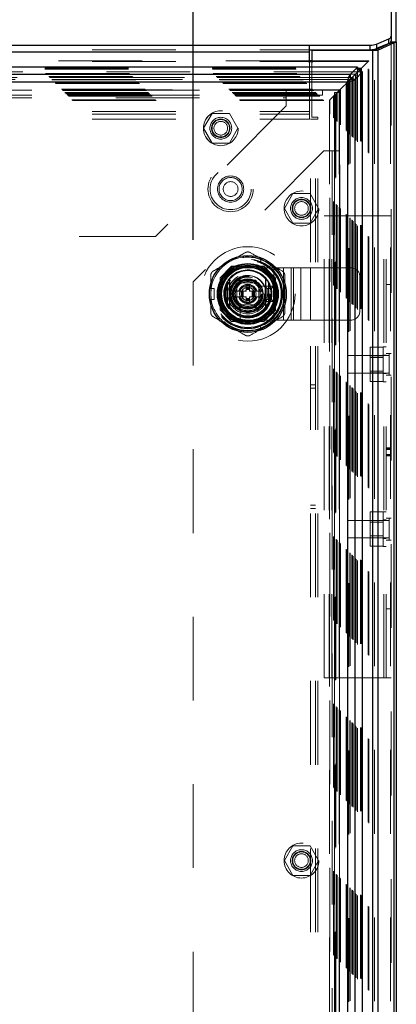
# Model space of a CAD drawing. Header units: inches. Extents: x 0.2 to 10.7, y 0.2 to 7.9.
# Tile 62 of 104: x 4.146 to 4.596, y 4.043 to 5.219. Entities that reach past the tile are written whole.
import ezdxf

# ---------------------------------------------------------------- set-up
doc = ezdxf.new("R2010")
doc.units = ezdxf.units.IN
doc.header["$MEASUREMENT"] = 0
doc.linetypes.add('HIDDEN', pattern=[0.075, 0.05, -0.025])
doc.layers.add('DIMENSIONS', color=140, linetype='Continuous')
doc.styles.add('SLDTEXTSTYLE0', font='TXT', dxfattribs={"width": 0.7})
doc.dimstyles.new('SLDDIMSTYLE0', dxfattribs={"dimtxt": 0.084961, "dimasz": 0.13, "dimexe": 0, "dimexo": 0.0625, "dimgap": 0.02124, "dimtad": 0, "dimtih": 1, "dimtoh": 1, "dimlfac": 12, "dimrnd": 1e-09, "dimzin": 12, "dimdsep": 46, "dimtxsty": 'SLDTEXTSTYLE0', "dimsah": 1, "dimcen": 0.09, "dimadec": 0, "dimazin": 3, "dimtfac": 1, "dimtofl": 0, "dimtmove": 0, "dimatfit": 3, "dimfxl": 0, "dimfrac": 2, "dimtolj": 1, "dimtzin": 12, "dimarcsym": 0})

# ---------------------------------------------------------------- blocks, each defined once
blk = doc.blocks.new('_D_1')
at = {"layer": 'DIMENSIONS'}
for p, q in [((3.1718, 4.9557), (3.1718, 6.0177)), ((4.353, 4.9557), (4.353, 6.0177)), ((3.1718, 5.8927), (3.4913, 5.8927)), ((3.6064, 5.8927), (3.5779, 5.8927)), ((3.5779, 5.8927), (3.5779, 5.7577)), ((3.9295, 5.8927), (3.9581, 5.8927)), ((3.9581, 5.8927), (3.9581, 5.7577)), ((4.353, 5.8927), (4.0447, 5.8927)), ((3.5779, 5.7577), (3.6064, 5.7577)), ((3.9581, 5.7577), (3.9295, 5.7577))]:
    blk.add_line(p, q, dxfattribs=at)
for points in [[(3.1718, 5.8927), (3.3018, 5.8727), (3.3018, 5.9127)], [(4.353, 5.8927), (4.223, 5.9127), (4.223, 5.8727)]]:
    blk.add_solid(points, dxfattribs=at)
at = {"layer": 'DIMENSIONS', "char_height": 0.08333, "attachment_point": 1, "style": 'SLDTEXTSTYLE0'}
for s, insert in [('14.17', (3.6064, 6.0192)), ('360.0', (3.6064, 5.8651))]:
    blk.add_mtext(s, dxfattribs=dict(at, insert=insert))

msp = doc.modelspace()

# ---------------------------------------------------------------- linework, layer by layer
at = {"color": 7, "linetype": 'Continuous', "lineweight": 25}
for p, q in [((4.5897978, 5.6483042), (4.5897978, 5.199028)), ((4.5957978, 5.1924486), (4.5957978, 5.6428664)), ((4.5897978, 5.199028), (4.5897978, 5.1935902)), ((3.0326312, 5.1884), (4.4922978, 5.1884)), ((4.4922978, 5.1802432), (4.4922978, 5.1884)), ((4.4922978, 5.1884), (4.5646498, 5.1884)), ((4.5646498, 5.1829621), (4.5646498, 5.1884)), ((4.5698432, 5.1822947), (4.5889191, 5.1912683)), ((4.5720155, 5.1896894), (4.5867468, 5.1959151)), ((4.5867468, 5.1904773), (4.5720155, 5.1842515)), ((4.5720155, 5.1896894), (4.5720155, 5.1842515)), ((4.5931618, 5.1912683), (4.5740858, 5.1822947)), ((4.5867468, 5.1904773), (4.5867468, 5.1959151)), ((4.5889191, 5.1912683), (4.5931618, 5.1912683)), ((4.5895695, 5.1918993), (4.5951127, 5.1918993)), ((4.5897978, 5.1924486), (4.5897978, 5.1935902)), ((4.5897978, 5.1924486), (4.5957978, 5.1924486)), ((4.5931618, 3.2466192), (4.5931618, 5.1912683)), ((4.5957978, 5.1924486), (4.5957978, 3.2466192)), ((3.0326312, 5.1802432), (4.4922978, 5.1802432)), ((4.4922978, 5.1829621), (4.5646498, 5.1829621)), ((4.4922978, 5.1671012), (4.4922978, 5.1802432)), ((4.4947145, 5.1820358), (4.4947145, 5.1671012)), ((4.5677218, 5.1820358), (4.4947145, 5.1820358)), ((4.5677218, 3.2466192), (4.5677218, 5.1820358)), ((4.5729823, 5.1820358), (4.5677218, 5.1820358)), ((4.5698432, 5.1822947), (4.5740858, 5.1822947)), ((4.5740858, 3.2466192), (4.5740858, 5.1822947)), ((4.5496232, 5.1622498), (2.9752651, 5.1622498)), ((4.4947145, 5.1697347), (4.4922978, 5.1697347)), ((4.4922978, 5.168802), (4.4947145, 5.168802)), ((4.5496232, 5.1622498), (4.5405387, 5.1531653)), ((4.5496232, 5.1622498), (4.5496232, 5.1618343)), ((4.5405387, 5.1531653), (2.9843496, 5.1531653)), ((4.5490312, 5.155749), (4.5405387, 5.1472564)), ((4.5405387, 5.1531653), (4.5405387, 5.1472564)), ((4.5405479, 5.1472471), (4.5490413, 5.1557405)), ((4.5464568, 5.1472471), (4.5555413, 5.1563317)), ((4.5488227, 5.1596657), (4.5529989, 5.1596657)), ((4.5489296, 5.1607989), (4.5541321, 5.1607989)), ((4.5490746, 5.1557414), (4.5529989, 5.1596657)), ((4.5529989, 5.1596657), (4.5541321, 5.1607989)), ((4.5529989, 5.1555324), (4.5529989, 5.1596657)), ((4.5541321, 5.1556393), (4.5541321, 5.1607989)), ((4.5555413, 5.1563317), (4.5551475, 5.1563317)), ((4.5555413, 3.2727236), (4.5555413, 5.1563317)), ((4.5375935, 5.144302), (2.9872948, 5.144302)), ((4.5375935, 5.144302), (4.5375935, 3.2847533)), ((4.5377507, 5.1444175), (4.5405641, 5.1472309)), ((4.5464568, 5.1472471), (4.5405479, 5.1472471)), ((4.5464568, 3.2818081), (4.5464568, 5.1472471)), ((4.3937933, 4.9049545), (4.3937933, 4.8775785)), ((4.4430059, 4.9049545), (4.4430059, 4.8775785))]:
    msp.add_line(p, q, dxfattribs=at)
at = {"color": 7, "linetype": 'HIDDEN', "lineweight": 18}
for p, q in [((4.5889191, 3.2466192), (4.5889191, 5.1912683)), ((4.5897978, 5.1924486), (4.5897978, 3.2466192)), ((3.0326312, 5.1829621), (4.4922978, 5.1829621)), ((3.0326312, 5.1802432), (4.4922978, 5.1802432)), ((4.5677218, 3.2466192), (4.5677218, 5.1820358)), ((4.5698432, 3.2466192), (4.5698432, 5.1822947)), ((4.4922978, 5.1697347), (3.0326312, 5.1697347)), ((3.0326312, 5.168802), (4.4922978, 5.168802)), ((4.4922978, 5.1089878), (4.4922978, 5.1671012)), ((4.5630635, 5.1697347), (4.4947145, 5.1697347)), ((4.4947145, 5.168802), (4.5621352, 5.168802)), ((4.4947145, 5.1671012), (4.4947145, 5.1024525)), ((4.5604706, 5.1671384), (4.5621352, 5.168802)), ((4.5621352, 3.2602532), (4.5621352, 5.168802)), ((4.5630591, 3.2593403), (4.5630591, 5.169715)), ((4.5496232, 5.156341), (2.9752651, 5.156341)), ((2.9759587, 5.1607989), (4.5489296, 5.1607989)), ((2.9760656, 5.1596657), (4.5488227, 5.1596657)), ((2.976958, 5.1545971), (4.5479302, 5.1545971)), ((4.5469464, 5.1536075), (2.9779268, 5.1536075)), ((2.9807078, 5.1508473), (4.5441805, 5.1508473)), ((4.5441805, 3.2782079), (4.5441805, 5.1508473)), ((4.5470252, 3.2753598), (4.5470252, 5.1536938)), ((4.5479302, 5.1545971), (4.5490746, 5.1557414)), ((4.5479302, 3.2744582), (4.5479302, 5.1545971)), ((4.5496232, 5.156341), (4.5490312, 5.155749)), ((4.5490413, 5.1557405), (4.5496325, 5.1563317)), ((4.5496232, 5.1618343), (4.5496232, 5.156341)), ((4.5551475, 5.1563317), (4.5496325, 5.1563317)), ((4.5496325, 3.2727236), (4.5496325, 5.1563317)), ((4.5529989, 3.2735229), (4.5529989, 5.1555324)), ((4.5541321, 3.273416), (4.5541321, 5.1556393)), ((2.9815217, 5.1500334), (4.5433666, 5.1500334)), ((2.9816714, 5.1498837), (4.5432169, 5.1498837)), ((4.5429853, 5.1496562), (2.9819152, 5.1496562)), ((2.9842721, 5.1472804), (4.540621, 5.1472804)), ((4.5405387, 5.1472564), (2.9843496, 5.1472564)), ((2.9845052, 5.1470499), (4.5403831, 5.1470499)), ((2.9868241, 5.144731), (4.5380641, 5.144731)), ((2.987018, 5.1445106), (4.5378696, 5.1445106)), ((4.5375935, 5.144302), (2.9872948, 5.144302)), ((2.9881265, 5.1434286), (4.5367618, 5.1434286)), ((2.9888573, 5.1426979), (4.536031, 5.1426979)), ((4.536031, 5.1426979), (4.5367618, 5.1434286)), ((4.536031, 3.2863574), (4.536031, 5.1426979)), ((4.5367618, 5.1434286), (4.5377507, 5.1444175)), ((4.5367618, 3.2856267), (4.5367618, 5.1434286)), ((4.5375935, 5.144302), (4.5375935, 3.2847533)), ((4.5380641, 3.2843243), (4.5380641, 5.144731)), ((4.5391889, 5.1458526), (4.5391889, 3.283205)), ((4.5403831, 3.2820053), (4.5403831, 5.1470499)), ((4.5405171, 5.147186), (4.5405171, 3.2818695)), ((4.5405479, 3.2818081), (4.5405479, 5.1472471)), ((4.5428096, 3.2795686), (4.5428096, 5.1494739)), ((4.5432169, 3.2791716), (4.5432169, 5.1498837)), ((4.5433666, 3.2790219), (4.5433666, 5.1500334)), ((2.9957412, 5.135814), (4.5291471, 5.135814)), ((2.9965745, 5.1349806), (4.5283138, 5.1349806)), ((4.5282991, 5.1349866), (2.9965954, 5.1349866)), ((4.528125, 5.1348216), (2.9967417, 5.1348216)), ((2.9969912, 5.134564), (4.5278971, 5.134564)), ((2.9969912, 5.134564), (4.5278971, 5.134564)), ((2.9974078, 5.1341473), (4.5274805, 5.1341473)), ((2.9974099, 5.1341342), (4.5274888, 5.1341342)), ((2.9996995, 5.1318556), (4.5251888, 5.1318556)), ((2.9996995, 5.1318556), (4.5251888, 5.1318556)), ((2.9999405, 5.1316146), (4.5249478, 5.1316146)), ((3.0008697, 5.1306854), (4.5240186, 5.1306854)), ((3.0011578, 5.1303973), (4.5237305, 5.1303973)), ((3.0025074, 5.1290274), (4.5224016, 5.1290274)), ((3.0025487, 5.1289837), (4.5223268, 5.1289837)), ((3.0034877, 5.1280674), (4.5214006, 5.1280674)), ((3.0042607, 5.1272944), (4.5206276, 5.1272944)), ((3.060597, 5.1346665), (4.464347, 5.1346665)), ((3.060597, 5.1286665), (4.464347, 5.1286665)), ((4.464347, 5.1346665), (4.464347, 5.1256665)), ((4.464347, 5.1346665), (4.5075136, 5.1346665)), ((4.464347, 5.1286665), (4.5075136, 5.1286665)), ((4.5075136, 5.1286665), (4.5075136, 5.1346665)), ((4.5165371, 5.1232039), (4.5206276, 5.1272944)), ((4.5206276, 5.1272944), (4.5214006, 5.1280674)), ((4.5206276, 3.3017609), (4.5206276, 5.1272944)), ((4.5214006, 5.1280674), (4.5221575, 5.1288243)), ((4.5214006, 3.3009878), (4.5214006, 5.1280674)), ((4.5280413, 5.131986), (4.5220413, 5.131986)), ((4.5220413, 5.131986), (4.5220413, 5.061986)), ((4.5221079, 5.1287942), (4.5221079, 3.3002619)), ((4.5222767, 5.1289436), (4.5223641, 5.129031)), ((4.5227851, 5.129452), (4.5229128, 5.1295796)), ((4.5237305, 5.1303973), (4.5240186, 5.1306854)), ((4.5237305, 5.1303973), (4.5237305, 3.298658)), ((4.5240186, 3.2983698), (4.5240186, 5.1306854)), ((4.5249478, 5.1316146), (4.5283138, 5.1349806)), ((4.5249478, 3.2974406), (4.5249478, 5.1316146)), ((4.5251888, 3.2971996), (4.5251888, 5.1318556)), ((4.5251888, 3.2971996), (4.5251888, 5.1318556)), ((4.5274328, 5.1341096), (4.5274328, 3.2949157)), ((4.5274805, 3.294908), (4.5274805, 5.1341473)), ((4.5278971, 3.2944913), (4.5278971, 5.134564)), ((4.5278971, 5.134564), (4.5278971, 3.2944913)), ((4.5280413, 5.131986), (4.5280413, 5.061986)), ((4.528101, 3.2943106), (4.528101, 5.1347374)), ((4.5283138, 5.1349806), (4.5291471, 5.135814)), ((4.5283138, 3.2940746), (4.5283138, 5.1349806)), ((4.5283286, 4.9453612), (4.5283326, 5.1349705)), ((4.5291471, 3.2932413), (4.5291471, 5.135814)), ((3.0083512, 5.1232039), (4.5165371, 5.1232039)), ((3.0090527, 5.1224703), (4.5158181, 5.1224703)), ((3.060597, 5.1256665), (4.464347, 5.1256665)), ((3.060597, 5.1256665), (4.464347, 5.1256665)), ((4.464347, 5.1159165), (4.308097, 4.9596665)), ((4.464347, 5.1256665), (4.464347, 5.1159165)), ((4.5158087, 5.1224741), (4.5158087, 3.3065819)), ((4.5165371, 3.3058513), (4.5165371, 5.1232039)), ((3.0326312, 5.1089878), (4.4922978, 5.1089878)), ((3.0326312, 5.1089878), (4.4922978, 5.1089878)), ((3.0326312, 5.1059878), (4.4922978, 5.1059878)), ((4.3758767, 5.1069165), (4.3656287, 5.0891665)), ((4.3963726, 5.1069165), (4.3758767, 5.1069165)), ((4.4066206, 5.0891665), (4.3963726, 5.1069165)), ((4.4922978, 5.0999878), (4.4922978, 5.1089878)), ((3.0326312, 5.0999878), (4.4922978, 5.0999878)), ((4.4932145, 3.3290358), (4.4932145, 5.0999525)), ((4.5022145, 5.0999525), (4.4932145, 5.0999525)), ((4.4947145, 5.1024525), (4.5022145, 5.1024525)), ((4.4992145, 3.3290358), (4.4992145, 5.0999525)), ((4.5022145, 5.0999525), (4.5022145, 5.1024525)), ((4.5022145, 3.3290358), (4.5022145, 5.0999525)), ((4.5022145, 3.3290358), (4.5022145, 5.0999525)), ((4.3656287, 5.0891665), (4.3758767, 5.0714165)), ((4.3963726, 5.0714165), (4.4066206, 5.0891665)), ((4.3758767, 5.0714165), (4.3963726, 5.0714165)), ((4.5092913, 5.061986), (4.3530413, 4.905736)), ((4.5190413, 5.061986), (4.5092913, 5.061986)), ((4.5190413, 5.061986), (4.5190413, 3.3670693)), ((4.5280413, 5.061986), (4.5190413, 5.061986)), ((4.5190413, 5.061986), (4.5190413, 3.3670693)), ((4.5220413, 5.061986), (4.5220413, 3.3670693)), ((4.5280413, 5.061986), (4.5280413, 3.3670693)), ((4.4722933, 5.0111248), (4.4620454, 4.9933748)), ((4.4927893, 5.0111248), (4.4722933, 5.0111248)), ((4.5030372, 4.9933748), (4.4927893, 5.0111248)), ((4.4620454, 4.9933748), (4.4722933, 4.9756248)), ((4.4927893, 4.9756248), (4.5030372, 4.9933748)), ((4.4722933, 4.9756248), (4.4927893, 4.9756248)), ((4.5096312, 4.9847025), (4.5156312, 4.9847025)), ((4.5096312, 4.4328692), (4.5096312, 4.9847025)), ((4.5156312, 4.4328692), (4.5156312, 4.9847025)), ((4.5186312, 4.9847025), (4.5156312, 4.9847025)), ((4.5186312, 4.4328692), (4.5186312, 4.9847025)), ((4.5186312, 4.4328692), (4.5186312, 4.9847025)), ((4.5807978, 4.9847025), (4.5186312, 4.9847025)), ((4.5807978, 4.4328692), (4.5807978, 4.9847025)), ((4.5897978, 4.9847025), (4.5807978, 4.9847025)), ((4.5807978, 4.4328692), (4.5807978, 4.9847025)), ((4.5837978, 4.4328692), (4.5837978, 4.9847025)), ((3.216847, 4.9596665), (4.308097, 4.9596665)), ((4.4327306, 4.9292119), (4.4348627, 4.9329048)), ((4.4327306, 4.9292119), (4.4440958, 4.9226503)), ((4.4462278, 4.9263431), (4.4348627, 4.9329048)), ((4.3989999, 4.9243748), (4.3852913, 4.9106662)), ((4.3991499, 4.9242249), (4.3854412, 4.9105162)), ((4.4374994, 4.9243748), (4.3989999, 4.9243748)), ((4.4376493, 4.9242249), (4.3991499, 4.9242249)), ((4.4334343, 4.9240749), (4.4033649, 4.9240749)), ((4.4183979, 4.9225182), (4.4496479, 4.9225182)), ((4.451208, 4.9106662), (4.4374994, 4.9243748)), ((4.4440958, 4.9226503), (4.4462278, 4.9263431)), ((4.4496479, 4.8600182), (4.4496479, 4.9225182)), ((4.4496479, 4.9225182), (4.4728244, 4.9225182)), ((4.4496479, 4.8600182), (4.4496479, 4.9225182)), ((4.4612362, 4.8600182), (4.4612362, 4.9225182)), ((4.4702923, 4.8600182), (4.4702923, 4.9225182)), ((4.4728244, 4.8600182), (4.4728244, 4.9225182)), ((4.4728244, 4.9225182), (4.4818805, 4.9225182)), ((4.4818805, 4.8600182), (4.4818805, 4.9225182)), ((4.4818805, 4.9225182), (4.4934687, 4.9225182)), ((4.4934687, 4.8600182), (4.4934687, 4.9225182)), ((4.4934687, 4.9225182), (4.5417313, 4.9225182)), ((4.4934687, 4.8600182), (4.4934687, 4.9225182)), ((4.3530413, 4.905736), (4.3530413, 3.5233193)), ((4.3852913, 4.9106662), (4.3852913, 4.8721667)), ((4.3854412, 4.9105162), (4.3854412, 4.8720168)), ((4.3855912, 4.9063012), (4.3855912, 4.8762318)), ((4.3994576, 4.8912665), (4.4089286, 4.9076707)), ((4.4052729, 4.9043932), (4.4052729, 4.8781432)), ((4.4315229, 4.9043932), (4.4052729, 4.9043932)), ((4.4279662, 4.9043899), (4.408833, 4.9043899)), ((4.4089286, 4.9076707), (4.4278705, 4.9076707)), ((4.4278705, 4.9076707), (4.4373415, 4.8912665)), ((4.4315229, 4.8781432), (4.4315229, 4.9043932)), ((4.4513579, 4.9105162), (4.451208, 4.9106662)), ((4.451208, 4.8721667), (4.451208, 4.9106662)), ((4.451208, 4.8762318), (4.451208, 4.9063012)), ((4.4513579, 4.8720168), (4.4513579, 4.9105162)), ((4.5521479, 4.8704348), (4.5521479, 4.9121015)), ((4.3741082, 4.8978282), (4.3783724, 4.8978282)), ((4.3741082, 4.8847049), (4.3741082, 4.8978282)), ((4.3783724, 4.8847049), (4.3783724, 4.8978282)), ((4.4103615, 4.8945474), (4.4013518, 4.8945474)), ((4.4052762, 4.9008331), (4.4052762, 4.8816999)), ((4.4103615, 4.8945474), (4.4103615, 4.8879857)), ((4.4110177, 4.8945474), (4.4103615, 4.8945474)), ((4.4110177, 4.8945474), (4.4110177, 4.8879857)), ((4.411306, 4.8945474), (4.4110177, 4.8945474)), ((4.4123698, 4.8945474), (4.411306, 4.8945474)), ((4.411306, 4.8945474), (4.411306, 4.8879857)), ((4.4130658, 4.8945474), (4.4123698, 4.8945474)), ((4.4123698, 4.8945474), (4.4123698, 4.8879857)), ((4.4130658, 4.8945474), (4.4130658, 4.8879857)), ((4.4164311, 4.8945474), (4.4130658, 4.8945474)), ((4.4164311, 4.901109), (4.4203681, 4.901109)), ((4.4164311, 4.901109), (4.4164311, 4.8993046)), ((4.4164311, 4.8993046), (4.4203681, 4.8993046)), ((4.4164311, 4.8993046), (4.4164311, 4.8986484)), ((4.4164311, 4.8986484), (4.4203681, 4.8986484)), ((4.4164311, 4.8986484), (4.4164311, 4.8983601)), ((4.4164311, 4.8983601), (4.4164311, 4.8972963)), ((4.4164311, 4.8983601), (4.4203681, 4.8983601)), ((4.4164311, 4.8972963), (4.4164311, 4.8966003)), ((4.4164311, 4.8972963), (4.4203681, 4.8972963)), ((4.4164311, 4.8966003), (4.4203681, 4.8966003)), ((4.4164311, 4.8966003), (4.4164311, 4.8945474)), ((4.4203681, 4.901109), (4.4203681, 4.8993046)), ((4.4203681, 4.8993046), (4.4203681, 4.8986484)), ((4.4203681, 4.8986484), (4.4203681, 4.8983601)), ((4.4203681, 4.8983601), (4.4203681, 4.8972963)), ((4.4203681, 4.8972963), (4.4203681, 4.8966003)), ((4.4203681, 4.8966003), (4.4203681, 4.8945474)), ((4.4237334, 4.8945474), (4.4203681, 4.8945474)), ((4.4237334, 4.8945474), (4.4237334, 4.8879857)), ((4.4244293, 4.8945474), (4.4237334, 4.8945474)), ((4.4254932, 4.8945474), (4.4244293, 4.8945474)), ((4.4244293, 4.8945474), (4.4244293, 4.8879857)), ((4.4254932, 4.8945474), (4.4254932, 4.8879857)), ((4.4257815, 4.8945474), (4.4254932, 4.8945474)), ((4.4257815, 4.8945474), (4.4257815, 4.8879857)), ((4.4264376, 4.8945474), (4.4257815, 4.8945474)), ((4.4264376, 4.8945474), (4.4264376, 4.8879857)), ((4.4354473, 4.8945474), (4.4264376, 4.8945474)), ((4.4315229, 4.8816999), (4.4315229, 4.9008331)), ((4.4455974, 4.9004529), (4.4319903, 4.9004529)), ((4.4354473, 4.8945474), (4.4353577, 4.8947026)), ((4.4390229, 4.9004348), (4.4490229, 4.9004348)), ((4.4415229, 4.8979348), (4.4390229, 4.9004348)), ((4.4390229, 4.8821015), (4.4390229, 4.9004348)), ((4.4415229, 4.8979348), (4.4465229, 4.8979348)), ((4.4415229, 4.8846015), (4.4415229, 4.8979348)), ((4.4465229, 4.8979348), (4.4490229, 4.9004348)), ((4.4465229, 4.8979348), (4.4465229, 4.8846015)), ((4.4490229, 4.9004348), (4.4490229, 4.8821015)), ((4.5897978, 4.9024629), (4.5837978, 4.9024629)), ((4.3741082, 4.8847049), (4.3783724, 4.8847049)), ((4.4089286, 4.8748623), (4.3994576, 4.8912665)), ((4.4103615, 4.8879857), (4.4013518, 4.8879857)), ((4.4110177, 4.8879857), (4.4103615, 4.8879857)), ((4.411306, 4.8879857), (4.4110177, 4.8879857)), ((4.4123698, 4.8879857), (4.411306, 4.8879857)), ((4.4130658, 4.8879857), (4.4123698, 4.8879857)), ((4.4164311, 4.8879857), (4.4130658, 4.8879857)), ((4.4164311, 4.8879857), (4.4164311, 4.8859328)), ((4.4164311, 4.8859328), (4.4203681, 4.8859328)), ((4.4164311, 4.8859328), (4.4164311, 4.8852368)), ((4.4164311, 4.8852368), (4.4203681, 4.8852368)), ((4.4164311, 4.8852368), (4.4164311, 4.8841729)), ((4.4164311, 4.8841729), (4.4203681, 4.8841729)), ((4.4164311, 4.8841729), (4.4164311, 4.8838846)), ((4.4164311, 4.8838846), (4.4203681, 4.8838846)), ((4.4164311, 4.8838846), (4.4164311, 4.8832285)), ((4.4164311, 4.8832285), (4.4203681, 4.8832285)), ((4.4164311, 4.8832285), (4.4164311, 4.881424)), ((4.4164311, 4.881424), (4.4203681, 4.881424)), ((4.4237334, 4.8879857), (4.4203681, 4.8879857)), ((4.4203681, 4.8879857), (4.4203681, 4.8859328)), ((4.4203681, 4.8859328), (4.4203681, 4.8852368)), ((4.4203681, 4.8852368), (4.4203681, 4.8841729)), ((4.4203681, 4.8841729), (4.4203681, 4.8838846)), ((4.4203681, 4.8838846), (4.4203681, 4.8832285)), ((4.4203681, 4.8832285), (4.4203681, 4.881424)), ((4.4244293, 4.8879857), (4.4237334, 4.8879857)), ((4.4254932, 4.8879857), (4.4244293, 4.8879857)), ((4.4257815, 4.8879857), (4.4254932, 4.8879857)), ((4.4264376, 4.8879857), (4.4257815, 4.8879857)), ((4.4354473, 4.8879857), (4.4264376, 4.8879857)), ((4.4373415, 4.8912665), (4.4278705, 4.8748623)), ((4.4353577, 4.8878305), (4.4354473, 4.8879857)), ((4.4415229, 4.8846015), (4.4390229, 4.8821015)), ((4.4490229, 4.8821015), (4.4390229, 4.8821015)), ((4.4465229, 4.8846015), (4.4415229, 4.8846015)), ((4.4465229, 4.8846015), (4.4490229, 4.8821015)), ((4.3852913, 4.8721667), (4.3989999, 4.8584581)), ((4.4052729, 4.8781432), (4.4315229, 4.8781432)), ((4.408833, 4.8781432), (4.4279662, 4.8781432)), ((4.4278705, 4.8748623), (4.4089286, 4.8748623)), ((4.4092132, 4.8776758), (4.4092132, 4.8640687)), ((4.4374994, 4.8584581), (4.451208, 4.8721667)), ((4.4376493, 4.8583082), (4.4513579, 4.8720168)), ((4.3989999, 4.8584581), (4.3991499, 4.8583082)), ((4.3989999, 4.8584581), (4.4374994, 4.8584581)), ((4.3991499, 4.8583082), (4.4376493, 4.8583082)), ((4.4033649, 4.8584581), (4.4334343, 4.8584581)), ((4.4183979, 4.8600182), (4.4496479, 4.8600182)), ((4.4440958, 4.8598828), (4.4327306, 4.8533211)), ((4.4462278, 4.8561899), (4.4440958, 4.8598828)), ((4.4496479, 4.8600182), (4.4728244, 4.8600182)), ((4.4728244, 4.8600182), (4.4818805, 4.8600182)), ((4.4818805, 4.8600182), (4.4934687, 4.8600182)), ((4.4934687, 4.8600182), (4.5417313, 4.8600182)), ((4.4348627, 4.8496283), (4.4327306, 4.8533211)), ((4.4462278, 4.8561899), (4.4348627, 4.8496283)), ((4.5800478, 4.8276984), (4.5646312, 4.8276984)), ((4.5646312, 4.8276984), (4.5646312, 4.8174505)), ((4.5800478, 4.7863692), (4.5800478, 4.8280358)), ((4.5837978, 4.8280358), (4.5800478, 4.8280358)), ((4.5377145, 4.8176192), (4.5377145, 4.7967858)), ((4.5871937, 4.8176192), (4.5377145, 4.8176192)), ((4.5800478, 4.8174505), (4.5646312, 4.8174505)), ((4.5646312, 4.8174505), (4.5646312, 4.7969545)), ((4.5800478, 4.815365), (4.5646312, 4.815365)), ((4.5837978, 4.8182442), (4.5800478, 4.8182442)), ((4.5897978, 4.8202233), (4.5837978, 4.8202233)), ((4.5871937, 4.8202233), (4.5871937, 4.7941817)), ((4.5646312, 4.79904), (4.5800478, 4.79904)), ((4.5377145, 4.7967858), (4.5871937, 4.7967858)), ((4.5800478, 4.7969545), (4.5646312, 4.7969545)), ((4.5646312, 4.7969545), (4.5646312, 4.7867066)), ((4.5800478, 4.7867066), (4.5646312, 4.7867066)), ((4.5800478, 4.7961608), (4.5837978, 4.7961608)), ((4.5800478, 4.7863692), (4.5837978, 4.7863692)), ((4.5897978, 4.7941817), (4.5837978, 4.7941817)), ((4.4992145, 4.7827442), (4.4932145, 4.7827442)), ((4.4932145, 4.7785775), (4.4992145, 4.7785775)), ((4.5897978, 4.707403), (4.5837978, 4.707403)), ((4.5897978, 4.7070027), (4.5837978, 4.7070027)), ((4.5897978, 4.7067625), (4.5837978, 4.7067625)), ((4.5897978, 4.7059422), (4.5837978, 4.7059422)), ((4.5897978, 4.7055134), (4.5837978, 4.7055134)), ((4.5897978, 4.6994284), (4.5837978, 4.6994284)), ((4.5897978, 4.6984035), (4.5837978, 4.6984035)), ((4.5837978, 4.6981858), (4.5897978, 4.6981858)), ((4.5897978, 4.6980192), (4.5837978, 4.6980192)), ((4.4932145, 4.6389942), (4.4992145, 4.6389942)), ((4.4932145, 4.6348275), (4.4992145, 4.6348275)), ((4.5800478, 4.6308651), (4.5646312, 4.6308651)), ((4.5646312, 4.6308651), (4.5646312, 4.6206171)), ((4.5800478, 4.5895358), (4.5800478, 4.6312025)), ((4.5837978, 4.6312025), (4.5800478, 4.6312025)), ((4.5837978, 4.6214108), (4.5800478, 4.6214108)), ((4.5897978, 4.62339), (4.5837978, 4.62339)), ((4.5871937, 4.62339), (4.5871937, 4.5973483)), ((4.5377145, 4.6207858), (4.5377145, 4.5999525)), ((4.5871937, 4.6207858), (4.5377145, 4.6207858)), ((4.5800478, 4.6206171), (4.5646312, 4.6206171)), ((4.5646312, 4.6206171), (4.5646312, 4.6001212)), ((4.5800478, 4.6185317), (4.5646312, 4.6185317)), ((4.5377145, 4.5999525), (4.5871937, 4.5999525)), ((4.5646312, 4.6022067), (4.5800478, 4.6022067)), ((4.5800478, 4.6001212), (4.5646312, 4.6001212)), ((4.5646312, 4.6001212), (4.5646312, 4.5898732)), ((4.5800478, 4.5993275), (4.5837978, 4.5993275)), ((4.5800478, 4.5898732), (4.5646312, 4.5898732)), ((4.5800478, 4.5895358), (4.5837978, 4.5895358)), ((4.5897978, 4.5973483), (4.5837978, 4.5973483)), ((4.5897978, 4.5151087), (4.5837978, 4.5151087)), ((4.5096312, 4.4328692), (4.5156312, 4.4328692)), ((4.5186312, 4.4328692), (4.5156312, 4.4328692)), ((4.5807978, 4.4328692), (4.5186312, 4.4328692)), ((4.5897978, 4.4328692), (4.5807978, 4.4328692)), ((4.4722933, 4.2322776), (4.4620454, 4.2145276)), ((4.4927893, 4.2322776), (4.4722933, 4.2322776)), ((4.5030372, 4.2145276), (4.4927893, 4.2322776)), ((4.4620454, 4.2145276), (4.4722933, 4.1967776)), ((4.4927893, 4.1967776), (4.5030372, 4.2145276)), ((4.4722933, 4.1967776), (4.4927893, 4.1967776))]:
    msp.add_line(p, q, dxfattribs=at)
at = {"color": 7, "linetype": 'HIDDEN', "lineweight": 18, "flags": 128}
for points in [[(4.4405452, 4.929624), (4.4353491, 4.9321864), (4.4346183, 4.9324815)], [(4.4459835, 4.9259198), (4.4453624, 4.9264052), (4.4405452, 4.929624)], [(4.374597, 4.8978282), (4.3744872, 4.8970477), (4.3741082, 4.8912665)], [(4.3741082, 4.8912665), (4.3744872, 4.8854854), (4.374597, 4.8847049)], [(4.4405452, 4.8529091), (4.4453624, 4.8561278), (4.4459835, 4.8566132)], [(4.4346183, 4.8500515), (4.4353491, 4.8503467), (4.4405452, 4.8529091)]]:
    msp.add_lwpolyline(points, dxfattribs=at)
at = {"color": 7, "linetype": 'HIDDEN', "lineweight": 18}
for centre, radius in [((4.3861246, 5.0891665), 0.0208333), ((4.3861803, 5.0891665), 0.0208333), ((4.3861246, 5.0891665), 0.0130208), ((4.3861246, 5.0891665), 0.0110417), ((4.3861246, 5.0891665), 0.0104167), ((4.3861246, 5.0891665), 0.0081625), ((4.3978812, 5.0165358), 0.0270833), ((4.3978812, 5.0165358), 0.0245833), ((4.3978812, 5.0165358), 0.0245833), ((4.3978812, 5.0165358), 0.015625), ((4.3978812, 5.0165358), 0.0138333), ((4.3978812, 5.0165358), 0.0088333), ((4.4825413, 4.9933748), 0.0208333), ((4.4825413, 4.9933748), 0.0130208), ((4.4825413, 4.9933748), 0.0110417), ((4.4825413, 4.9933748), 0.0104167), ((4.4825413, 4.9933748), 0.0081625), ((4.4183996, 4.8912665), 0.0564167), ((4.4182913, 4.8914443), 0.04375), ((4.4183996, 4.8912665), 0.0415329), ((4.4183996, 4.8912665), 0.0415026), ((4.4183996, 4.8912665), 0.0408935), ((4.4183996, 4.8912665), 0.0400262), ((4.4183996, 4.8912665), 0.0362533), ((4.4183996, 4.8912665), 0.0360892), ((4.4183996, 4.8912665), 0.0337927), ((4.4183996, 4.8912665), 0.0334252), ((4.4183996, 4.8912665), 0.0319882), ((4.4183996, 4.8912665), 0.0270669), ((4.4183996, 4.8912665), 0.0264108), ((4.4183996, 4.8912665), 0.0264108), ((4.4183996, 4.8912665), 0.0262467), ((4.4183996, 4.8912665), 0.0237861), ((4.4183996, 4.8912665), 0.0209974), ((4.4183996, 4.8912665), 0.0200131), ((4.4183996, 4.8912665), 0.0172244), ((4.4183996, 4.8912665), 0.0164042), ((4.4183996, 4.8912665), 0.0162402), ((4.4183996, 4.8912665), 0.0149278), ((4.4183996, 4.8912665), 0.0098425), ((4.4183996, 4.8912665), 0.0080659), ((4.4183996, 4.8912665), 0.0078297), ((4.4825413, 4.2145276), 0.0208333), ((4.4825413, 4.2145276), 0.0130208), ((4.4825413, 4.2145276), 0.0110417), ((4.4825413, 4.2145276), 0.0104167), ((4.4825413, 4.2145276), 0.0081625)]:
    msp.add_circle(centre, radius, dxfattribs=at)
at = {"color": 7, "linetype": 'Continuous', "lineweight": 25}
for radius in [0.0459318, 0.0362814, 0.0358174, 0.0344488, 0.0328084, 0.0321054, 0.0180446]:
    msp.add_circle((4.4183996, 4.8912665), radius, dxfattribs=at)
for centre, radius, start, end in [((4.5857917, 5.1999028), 0.0041005, 283.4694691, 347.6813897), ((4.5650195, 5.207971), 0.0195745, 268.9177419, 290.9407771), ((4.5857917, 5.194465), 0.0041005, 283.4694691, 347.6813897), ((4.5650195, 5.2025331), 0.0195745, 268.9177419, 290.9407771), ((4.4183996, 4.8912665), 0.0278871, 40.1191669, 139.8808331), ((4.4183996, 4.8912665), 0.0281573, 150.9137041, 209.0862959), ((4.4183996, 4.8912665), 0.0281573, 330.9137041, 29.0862959), ((4.4183996, 4.8912665), 0.0278871, 220.1191669, 319.8808331)]:
    msp.add_arc(centre, radius, start, end, dxfattribs=at)
at = {"color": 7, "linetype": 'HIDDEN', "lineweight": 18}
for centre, radius, start, end in [((4.4183996, 4.8912665), 0.0442913, 120, 171.4803757), ((4.4183996, 4.8912665), 0.0442913, 68.5196243, 120), ((4.4183979, 4.8912682), 0.03125, 90, 270), ((4.4183996, 4.8912665), 0.0287073, 18.6629249, 251.3370751), ((4.4183996, 4.8912665), 0.0442913, 0, 51.4803757), ((4.5417313, 4.9121015), 0.0104167, 0, 90), ((4.4183996, 4.8912665), 0.0218176, 7.3528467, 175.552299), ((4.4183996, 4.8912665), 0.0221457, 10.98225, 167.5591528), ((4.4183996, 4.8912665), 0.0173027, 108.5459072, 131.4540928), ((4.4183996, 4.8912665), 0.0173027, 48.5459072, 71.4540928), ((4.4183996, 4.8912665), 0.0173027, 168.5459072, 169.0697518), ((4.4183996, 4.8912665), 0.0114829, 16.6015496, 163.3984504), ((4.4183996, 4.8912665), 0.0108268, 17.6397014, 162.3602986), ((4.4183996, 4.8912665), 0.0287073, 251.3370751, 18.6629249), ((4.4183996, 4.8912665), 0.0045801, 115.4548319, 134.2475009), ((4.4183996, 4.8912665), 0.0045801, 45.7524991, 64.5451681), ((4.4183996, 4.8912665), 0.0173027, 10.9302482, 11.4540928), ((4.4183996, 4.8912665), 0.0442913, 188.5196243, 240), ((4.4183996, 4.8912665), 0.0221457, 191.9005369, 270), ((4.4183996, 4.8912665), 0.0218176, 189.0369276, 270), ((4.4183996, 4.8912665), 0.0173027, 190.9302482, 191.4540928), ((4.4183996, 4.8912665), 0.0114829, 196.6015496, 343.3984504), ((4.4183996, 4.8912665), 0.0108268, 197.6397014, 342.3602986), ((4.4183996, 4.8912665), 0.0045801, 225.7524991, 244.5451681), ((4.4183996, 4.8912665), 0.0218176, 270, 354.2412475), ((4.4183996, 4.8912665), 0.0221457, 270, 349.2593124), ((4.4183996, 4.8912665), 0.0045801, 295.4548319, 314.2475009), ((4.4183996, 4.8912665), 0.0173027, 348.5459072, 349.0697518), ((4.4183996, 4.8912665), 0.0442913, 308.5196243, 0), ((4.4183996, 4.8912665), 0.0173027, 228.5459072, 251.4540928), ((4.4183996, 4.8912665), 0.0173027, 288.5459072, 311.4540928), ((4.5417313, 4.8704348), 0.0104167, 270, 0), ((4.4183996, 4.8912665), 0.0442913, 240, 291.4803757)]:
    msp.add_arc(centre, radius, start, end, dxfattribs=at)
at = {"color": 7, "linetype": 'Continuous', "lineweight": 25}
for points in [[(4.5895695, 5.1918993), (4.5894189, 5.1916886), (4.5891972, 5.191479), (4.5889191, 5.1912683)], [(4.5895695, 5.1918993), (4.5897197, 5.1920824), (4.5897978, 5.1922655), (4.5897978, 5.1924486)], [(4.5951127, 5.1918993), (4.5946611, 5.1916886), (4.5939964, 5.191479), (4.5931618, 5.1912683)], [(4.5951127, 5.1918993), (4.5955644, 5.1920827), (4.5957978, 5.1922652), (4.5957978, 5.1924486)], [(4.5698432, 5.1822947), (4.5697292, 5.1822084), (4.5696061, 5.1821221), (4.5694753, 5.1820358)], [(4.5740858, 5.1822947), (4.573744, 5.1822084), (4.5733745, 5.1821221), (4.5729823, 5.1820358)]]:
    msp.add_open_spline(points, degree=3, dxfattribs=at)
for points, knots in [([(4.5541321, 5.1607989), (4.5546399, 5.1613029), (4.5556625, 5.1623178), (4.5580639, 5.1647346), (4.5599412, 5.1666097), (4.5604706, 5.1671384)], [0, 0, 0, 0, 0.414643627, 0.834948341, 1, 1, 1, 1]), ([(4.5375935, 5.144302), (4.5378389, 5.1453492), (4.5380844, 5.1463961), (4.5385752, 5.1483642), (4.5388207, 5.1492849), (4.5393115, 5.1508893), (4.5395569, 5.1515726), (4.5400478, 5.1526198), (4.5402932, 5.1529834), (4.5405387, 5.1531653)], [0, 0, 0, 0, 0.25, 0.25, 0.5, 0.5, 0.75, 0.75, 1, 1, 1, 1]), ([(4.5405387, 5.1472564), (4.5404685, 5.1472363), (4.5403283, 5.147196), (4.5401179, 5.1470989), (4.5399076, 5.1469761), (4.5396972, 5.1468262), (4.5394868, 5.1466514), (4.5392764, 5.1464531), (4.5390136, 5.1461788), (4.5386979, 5.1458096), (4.5383298, 5.1453333), (4.5379617, 5.1448256), (4.5377162, 5.1444765), (4.5375935, 5.144302)], [0, 0, 0, 0, 0.071448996, 0.142897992, 0.214346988, 0.285795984, 0.35724498, 0.428693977, 0.500142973, 0.625107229, 0.750071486, 0.875035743, 1, 1, 1, 1]), ([(4.5464568, 5.1472471), (4.5462749, 5.1470017), (4.5459113, 5.1467563), (4.5448641, 5.1462654), (4.5441808, 5.14602), (4.5425764, 5.1455291), (4.5416557, 5.1452837), (4.5396876, 5.1447929), (4.5386407, 5.1445474), (4.5375935, 5.144302)], [0, 0, 0, 0, 0.25, 0.25, 0.5, 0.5, 0.75, 0.75, 1, 1, 1, 1]), ([(4.5375935, 5.144302), (4.5376932, 5.1443721), (4.5378927, 5.1445124), (4.5381889, 5.1447227), (4.5384792, 5.1449331), (4.5387607, 5.1451435), (4.5390306, 5.1453538), (4.5392863, 5.1455642), (4.5395846, 5.1458271), (4.5399037, 5.1461427), (4.5402037, 5.1465108), (4.540431, 5.146879), (4.5405089, 5.1471244), (4.5405479, 5.1472471)], [0, 0, 0, 0, 0.071448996, 0.142897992, 0.214346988, 0.285795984, 0.35724498, 0.428693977, 0.500142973, 0.625107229, 0.750071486, 0.875035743, 1, 1, 1, 1]), ([(4.3969209, 4.909053), (4.3967784, 4.9088809), (4.3965495, 4.9086481), (4.3960185, 4.9080798), (4.3957181, 4.9077444), (4.3951331, 4.9070226), (4.3948426, 4.9066308), (4.3942933, 4.905813), (4.3940355, 4.9053899), (4.3937933, 4.9049545)], [0, 0, 0, 0, 0.25, 0.25, 0.5, 0.5, 0.75, 0.75, 1, 1, 1, 1]), ([(4.3970741, 4.8732966), (4.3970741, 4.8732966), (4.3970741, 4.8733495), (4.3970741, 4.8735532), (4.3970741, 4.8737066), (4.3970741, 4.8740982), (4.3970741, 4.8743345), (4.3970741, 4.8748789), (4.3970741, 4.8751886), (4.3970741, 4.8761808), (4.3970741, 4.8769428), (4.3970741, 4.8785715), (4.3970741, 4.8794256), (4.3970741, 4.8811885), (4.3970741, 4.882103), (4.3970741, 4.8839302), (4.3970741, 4.8848471), (4.3970741, 4.8876046), (4.3970741, 4.8894514), (4.3970741, 4.8931551), (4.3970741, 4.8950203), (4.3970741, 4.8987164), (4.3970741, 4.900563), (4.3970741, 4.9031823), (4.3970741, 4.9040378), (4.3970741, 4.9056507), (4.3970741, 4.9063996), (4.3970741, 4.9077146), (4.3970741, 4.9082538), (4.3970741, 4.908834), (4.3970741, 4.908984), (4.3970741, 4.9091842), (4.3970741, 4.9092364), (4.3970741, 4.9092364)], [0, 0, 0, 0, 0.03125, 0.03125, 0.0625, 0.0625, 0.09375, 0.09375, 0.125, 0.125, 0.1875, 0.1875, 0.25, 0.25, 0.3125, 0.3125, 0.375, 0.375, 0.5, 0.5, 0.625, 0.625, 0.75, 0.75, 0.8125, 0.8125, 0.875, 0.875, 0.9375, 0.9375, 0.96875, 0.96875, 1, 1, 1, 1]), ([(4.439725, 4.9092364), (4.439725, 4.9092364), (4.439725, 4.9091835), (4.439725, 4.9089799), (4.439725, 4.9088264), (4.439725, 4.9084349), (4.439725, 4.9081986), (4.439725, 4.9076541), (4.439725, 4.9073445), (4.439725, 4.9063523), (4.439725, 4.9055903), (4.439725, 4.9039615), (4.439725, 4.9031075), (4.439725, 4.9013445), (4.439725, 4.9004301), (4.439725, 4.8986029), (4.439725, 4.8976859), (4.439725, 4.8949285), (4.439725, 4.8930817), (4.439725, 4.889378), (4.439725, 4.8875127), (4.439725, 4.8838166), (4.439725, 4.88197), (4.439725, 4.8793507), (4.439725, 4.8784952), (4.439725, 4.8768823), (4.439725, 4.8761335), (4.439725, 4.8748185), (4.439725, 4.8742793), (4.439725, 4.873699), (4.439725, 4.873549), (4.439725, 4.8733489), (4.439725, 4.8732966), (4.439725, 4.8732966)], [0, 0, 0, 0, 0.03125, 0.03125, 0.0625, 0.0625, 0.09375, 0.09375, 0.125, 0.125, 0.1875, 0.1875, 0.25, 0.25, 0.3125, 0.3125, 0.375, 0.375, 0.5, 0.5, 0.625, 0.625, 0.75, 0.75, 0.8125, 0.8125, 0.875, 0.875, 0.9375, 0.9375, 0.96875, 0.96875, 1, 1, 1, 1]), ([(4.4430059, 4.9049545), (4.4427639, 4.9053895), (4.442507, 4.9058109), (4.4419625, 4.9066222), (4.4416705, 4.907017), (4.4410825, 4.9077428), (4.4407825, 4.9080778), (4.4402524, 4.9086453), (4.4400209, 4.9088808), (4.4398782, 4.909053)], [0, 0, 0, 0, 0.25, 0.25, 0.5, 0.5, 0.75, 0.75, 1, 1, 1, 1]), ([(4.3969209, 4.87348), (4.3967784, 4.8736522), (4.3965495, 4.873885), (4.3960185, 4.8744532), (4.3957181, 4.8747886), (4.3951331, 4.8755104), (4.3948426, 4.8759023), (4.3942933, 4.8767201), (4.3940355, 4.8771432), (4.3937933, 4.8775785)], [0, 0, 0, 0, 0.25, 0.25, 0.5, 0.5, 0.75, 0.75, 1, 1, 1, 1]), ([(4.4430059, 4.8775785), (4.4427639, 4.8771436), (4.442507, 4.8767222), (4.4419625, 4.8759108), (4.4416705, 4.8755161), (4.4410825, 4.8747902), (4.4407825, 4.8744552), (4.4402524, 4.8738878), (4.4400209, 4.8736523), (4.4398782, 4.87348)], [0, 0, 0, 0, 0.25, 0.25, 0.5, 0.5, 0.75, 0.75, 1, 1, 1, 1])]:
    msp.add_open_spline(points, degree=3, knots=knots, dxfattribs=at)
at = {"color": 7, "linetype": 'HIDDEN', "lineweight": 18}
for points, knots in [([(4.5621352, 5.168802), (4.5623583, 5.1690289), (4.5627226, 5.1693993), (4.5630603, 5.1697265), (4.563073, 5.1697378), (4.5630435, 5.1697159), (4.5630083, 5.1696846), (4.5629578, 5.169633), (4.562869, 5.1695364), (4.5626181, 5.1692775), (4.5615241, 5.1681901), (4.5599777, 5.1666404), (4.5586744, 5.1653399), (4.5581278, 5.1647945)], [0, 0, 0, 0, 0.1760825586, 0.28754318, 0.309091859, 0.3193247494, 0.3291372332, 0.3387809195, 0.3488181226, 0.371546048, 0.4384118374, 0.7644784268, 1, 1, 1, 1]), ([(4.5479302, 5.1545971), (4.547942, 5.1546094), (4.5479666, 5.1546352), (4.5479479, 5.1546185), (4.5478937, 5.1545611), (4.5478008, 5.1544612), (4.5476957, 5.1543538), (4.5476094, 5.1542688), (4.5475245, 5.1541886), (4.5473866, 5.1540552), (4.5472065, 5.1538738), (4.5470803, 5.1537457), (4.547029, 5.1536938)], [0, 0, 0, 0, 0.0854315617, 0.1791709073, 0.2852145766, 0.4032689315, 0.5298131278, 0.5822315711, 0.6166706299, 0.7266374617, 0.8891038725, 1, 1, 1, 1]), ([(4.5545402, 5.1612055), (4.554451, 5.1611168), (4.5539463, 5.1606148), (4.5529969, 5.1596778), (4.5517481, 5.1584183), (4.5509416, 5.1576095), (4.5505238, 5.1571906)], [0, 0, 0, 0, 0.0722795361, 0.4090722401, 0.6939284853, 1, 1, 1, 1]), ([(4.5380127, 5.1446795), (4.5378911, 5.1445577), (4.5374963, 5.1441624), (4.536707, 5.1433793), (4.5358495, 5.1424985), (4.5352942, 5.1419297), (4.5350027, 5.1416815), (4.5345564, 5.1411824), (4.5340933, 5.1407799), (4.5331234, 5.1397806), (4.5319148, 5.1385885), (4.5305369, 5.1371977), (4.5293685, 5.1360422), (4.5287295, 5.1353964), (4.5283506, 5.1350172), (4.5280698, 5.1347403), (4.5277955, 5.1344504), (4.527592, 5.1342457), (4.5274793, 5.1341505), (4.527421, 5.1340851), (4.527423, 5.1340728), (4.5274506, 5.1341022), (4.5274575, 5.1341096)], [0, 0, 0, 0, 0.0349620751, 0.1135239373, 0.1874183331, 0.225545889, 0.2408924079, 0.2525397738, 0.3498268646, 0.4345707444, 0.5771062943, 0.7238406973, 0.8069926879, 0.8510765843, 0.867192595, 0.8913023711, 0.9134852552, 0.9328741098, 0.950482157, 0.9622431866, 0.9905671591, 1, 1, 1, 1]), ([(4.5433666, 5.1500334), (4.5433899, 5.1500568), (4.543437, 5.150104), (4.5434912, 5.1501589), (4.5434998, 5.1501678), (4.5434307, 5.1500977), (4.5433288, 5.1499954), (4.543211, 5.1498772), (4.5430292, 5.1497013), (4.5428847, 5.1495534), (4.542807, 5.1494739)], [0, 0, 0, 0, 0.0820921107, 0.1652609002, 0.3380533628, 0.5184586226, 0.6098696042, 0.7016562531, 0.839569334, 1, 1, 1, 1]), ([(4.5229119, 5.1295787), (4.5229005, 5.1295674), (4.5223085, 5.1289754), (4.5211088, 5.1277741), (4.5199758, 5.1266378), (4.5193072, 5.1259737), (4.5192552, 5.125922)], [0, 0, 0, 0, 0.0083434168, 0.4364323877, 0.9561044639, 1, 1, 1, 1]), ([(4.5283138, 5.1349806), (4.528303, 5.1349716), (4.528274, 5.1349474), (4.528207, 5.1348935), (4.5281117, 5.1348048), (4.527977, 5.1346663), (4.5278071, 5.1344802), (4.5276271, 5.1342961), (4.5273488, 5.1339965), (4.5269645, 5.1336443), (4.5264746, 5.1331599), (4.5259809, 5.1326718), (4.5254915, 5.132179), (4.5249951, 5.1316601), (4.5244668, 5.1311134), (4.523883, 5.1305367), (4.5233645, 5.1300312), (4.5229376, 5.1296072), (4.5226175, 5.1292744), (4.5223539, 5.129014), (4.5221976, 5.1288718), (4.5221439, 5.1288084), (4.5221228, 5.1287838), (4.522132, 5.1287906), (4.5221731, 5.1288305), (4.5222637, 5.1289222), (4.5224288, 5.1290933), (4.5226858, 5.1293506), (4.5230245, 5.1296897), (4.5233952, 5.130061), (4.5237598, 5.1304298), (4.5240823, 5.1307523), (4.5243861, 5.131054), (4.5246701, 5.1313369), (4.5248585, 5.1315254), (4.5249478, 5.1316146)], [0, 0, 0, 0, 0.004393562, 0.011738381, 0.02163482, 0.03350567, 0.047793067, 0.065686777, 0.082717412, 0.130939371, 0.181687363, 0.232167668, 0.282282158, 0.331964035, 0.385928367, 0.441929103, 0.499465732, 0.527085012, 0.554418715, 0.582539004, 0.592165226, 0.602874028, 0.6156206, 0.630181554, 0.645919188, 0.663030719, 0.693329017, 0.730596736, 0.774951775, 0.826605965, 0.867498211, 0.905333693, 0.94005342, 0.971597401, 1, 1, 1, 1]), ([(4.5223837, 5.1290516), (4.5223911, 5.1269086), (4.522412, 5.1208279), (4.5224295, 5.1097907), (4.5224407, 5.095045), (4.5224414, 5.0779034), (4.5224365, 5.0533881), (4.5224317, 5.0229526), (4.5224364, 4.977577), (4.5224343, 4.9232632), (4.5224355, 4.8047389), (4.5224344, 4.5718097), (4.5224349, 4.1839426), (4.5224355, 3.8426876), (4.5224345, 3.6077349), (4.5224364, 3.5197422), (4.5224315, 3.4536091), (4.522435, 3.4091937), (4.5224403, 3.386751), (4.5224412, 3.365507), (4.5224301, 3.3467646), (4.5224045, 3.3311577), (4.5223692, 3.3185982), (4.5223307, 3.3086602), (4.5223012, 3.3027848), (4.5222894, 3.3001746), (4.522289, 3.3000998)], [0, 0, 0, 0, 0.003515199, 0.009974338, 0.018104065, 0.027702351, 0.038091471, 0.058316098, 0.077625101, 0.112520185, 0.147406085, 0.272038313, 0.494589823, 0.783617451, 0.831792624, 0.879978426, 0.927950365, 0.940269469, 0.952832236, 0.964762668, 0.97511566, 0.983575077, 0.990362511, 0.995716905, 0.999877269, 1, 1, 1, 1]), ([(4.5280537, 5.1347374), (4.5280863, 5.1347753), (4.5281479, 5.134847), (4.5281557, 5.1348242), (4.5280911, 5.1347547), (4.5279894, 5.134678), (4.5278702, 5.1345657), (4.5277066, 5.1343967), (4.5273813, 5.1340379), (4.5263644, 5.1330483), (4.5250209, 5.1316836), (4.5239037, 5.1305694), (4.5234378, 5.1301046)], [0, 0, 0, 0, 0.069433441, 0.1312835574, 0.1564854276, 0.1917522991, 0.2123948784, 0.2351976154, 0.2885007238, 0.3879708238, 0.7447292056, 1, 1, 1, 1]), ([(4.5182756, 5.1249424), (4.5181864, 5.1248512), (4.5179493, 5.1246087), (4.5175222, 5.1241606), (4.5170049, 5.1236219), (4.5165049, 5.123144), (4.5161011, 5.1227911), (4.5159184, 5.1225938), (4.5158357, 5.1225002), (4.5158014, 5.1224611), (4.5158286, 5.1224825), (4.5160402, 5.1226945), (4.5163276, 5.1229891), (4.5165371, 5.1232039)], [0, 0, 0, 0, 0.060962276, 0.162100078, 0.263836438, 0.371028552, 0.468190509, 0.513876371, 0.560004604, 0.605872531, 0.652123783, 0.746279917, 1, 1, 1, 1]), ([(4.4151187, 4.9405156), (4.4156168, 4.9408031), (4.4161425, 4.9410208), (4.4172486, 4.9413183), (4.4178257, 4.9413944), (4.4189679, 4.9413949), (4.4195482, 4.9413185), (4.4206502, 4.941023), (4.4211823, 4.9408031), (4.4216804, 4.9405156)], [0, 0, 0, 0, 0.25, 0.25, 0.5, 0.5, 0.75, 0.75, 1, 1, 1, 1]), ([(4.3741082, 4.9130498), (4.3741082, 4.9136249), (4.3741826, 4.914189), (4.374478, 4.9152957), (4.3747006, 4.9158335), (4.3752713, 4.9168229), (4.3756276, 4.9172873), (4.3764346, 4.9180938), (4.376891, 4.9184448), (4.3773891, 4.9187323)], [0, 0, 0, 0, 0.25, 0.25, 0.5, 0.5, 0.75, 0.75, 1, 1, 1, 1]), ([(4.4594101, 4.9187323), (4.4599081, 4.9184448), (4.4603595, 4.9180983), (4.4611702, 4.9172891), (4.4615247, 4.9168275), (4.4620962, 4.9158385), (4.4623202, 4.9152977), (4.4626152, 4.9141957), (4.4626909, 4.9136249), (4.4626909, 4.9130498)], [0, 0, 0, 0, 0.25, 0.25, 0.5, 0.5, 0.75, 0.75, 1, 1, 1, 1]), ([(4.4490403, 4.9004529), (4.4490403, 4.9004529), (4.448946, 4.9004529), (4.4485891, 4.9004529), (4.4483257, 4.9004529), (4.4476843, 4.9004529), (4.4473011, 4.9004529), (4.4464823, 4.9004529), (4.4460412, 4.9004529), (4.4455974, 4.9004529)], [0, 0, 0, 0, 0.25, 0.25, 0.5, 0.5, 0.75, 0.75, 1, 1, 1, 1]), ([(4.3773891, 4.8638007), (4.376891, 4.8640883), (4.3764396, 4.8644347), (4.375629, 4.8652439), (4.3752745, 4.8657056), (4.374703, 4.8666946), (4.374479, 4.8672353), (4.3741839, 4.8683374), (4.3741082, 4.8689082), (4.3741082, 4.8694833)], [0, 0, 0, 0, 0.25, 0.25, 0.5, 0.5, 0.75, 0.75, 1, 1, 1, 1]), ([(4.4626909, 4.8694833), (4.4626909, 4.8689082), (4.4626166, 4.868344), (4.4623211, 4.8672374), (4.4620986, 4.8666996), (4.4615278, 4.8657101), (4.4611715, 4.8652458), (4.4603646, 4.8644392), (4.4599081, 4.8640883), (4.4594101, 4.8638007)], [0, 0, 0, 0, 0.25, 0.25, 0.5, 0.5, 0.75, 0.75, 1, 1, 1, 1]), ([(4.4092132, 4.8640687), (4.4092132, 4.8636246), (4.4092132, 4.8631898), (4.4092132, 4.8623644), (4.4092132, 4.8619854), (4.4092132, 4.8610182), (4.4092132, 4.8606258), (4.4092132, 4.8606258)], [0, 0, 0, 0, 0.25, 0.25, 0.5, 0.5, 1, 1, 1, 1]), ([(4.4216804, 4.8420175), (4.4211824, 4.8417299), (4.4206566, 4.8415122), (4.4195505, 4.8412148), (4.4189735, 4.8411386), (4.4178312, 4.8411382), (4.4172509, 4.8412146), (4.416149, 4.8415101), (4.4156168, 4.8417299), (4.4151187, 4.8420175)], [0, 0, 0, 0, 0.25, 0.25, 0.5, 0.5, 0.75, 0.75, 1, 1, 1, 1]), ([(4.5837978, 4.6996186), (4.5847977, 4.6996209), (4.5867977, 4.6996255), (4.5887977, 4.6996209), (4.5897978, 4.6996186)], [0, 0, 0, 0, 0.4999544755, 1, 1, 1, 1])]:
    msp.add_open_spline(points, degree=3, knots=knots, dxfattribs=at)
for points in [[(4.3962539, 4.929624), (4.4025666, 4.9332686), (4.4088522, 4.9368976), (4.4151187, 4.9405156)], [(4.4348627, 4.9329048), (4.4304539, 4.9354502), (4.4260613, 4.9379863), (4.4216804, 4.9405156)], [(4.3773891, 4.9187323), (4.3836556, 4.9223503), (4.3899412, 4.9259793), (4.3962539, 4.929624)], [(4.4594101, 4.9187323), (4.4550292, 4.9212616), (4.4506366, 4.9237977), (4.4462278, 4.9263431)], [(4.3741082, 4.8978282), (4.3741082, 4.902919), (4.3741082, 4.9079911), (4.3741082, 4.9130498)], [(4.4626909, 4.9130498), (4.4626909, 4.9058138), (4.4626909, 4.8985558), (4.4626909, 4.8912665)], [(4.3741082, 4.8694833), (4.3741082, 4.8745419), (4.3741082, 4.8796141), (4.3741082, 4.8847049)], [(4.4626909, 4.8912665), (4.4626909, 4.8839772), (4.4626909, 4.8767193), (4.4626909, 4.8694833)], [(4.3962539, 4.8529091), (4.3899412, 4.8565537), (4.3836556, 4.8601827), (4.3773891, 4.8638007)], [(4.4594101, 4.8638007), (4.4550292, 4.8612714), (4.4506366, 4.8587353), (4.4462278, 4.8561899)], [(4.4151187, 4.8420175), (4.4088522, 4.8456355), (4.4025666, 4.8492645), (4.3962539, 4.8529091)], [(4.4348627, 4.8496283), (4.4304539, 4.8470829), (4.4260613, 4.8445468), (4.4216804, 4.8420175)]]:
    msp.add_open_spline(points, degree=3, dxfattribs=at)

# ---------------------------------------------------------------- dimensions: what is measured, and where the dimension line sits
at = {"layer": 'DIMENSIONS'}
dim = msp.add_linear_dim(base=(4.3530413, 5.8927423), p1=(3.171847, 4.905736), p2=(4.3530413, 4.905736), dimstyle='SLDDIMSTYLE0', dxfattribs=at)
dim.commit()
dim.dimension.update_dxf_attribs({"geometry": '_D_1', "text_midpoint": (3.7679732, 5.8927423), "dimtype": 160})

doc.saveas('drawing.dxf')
